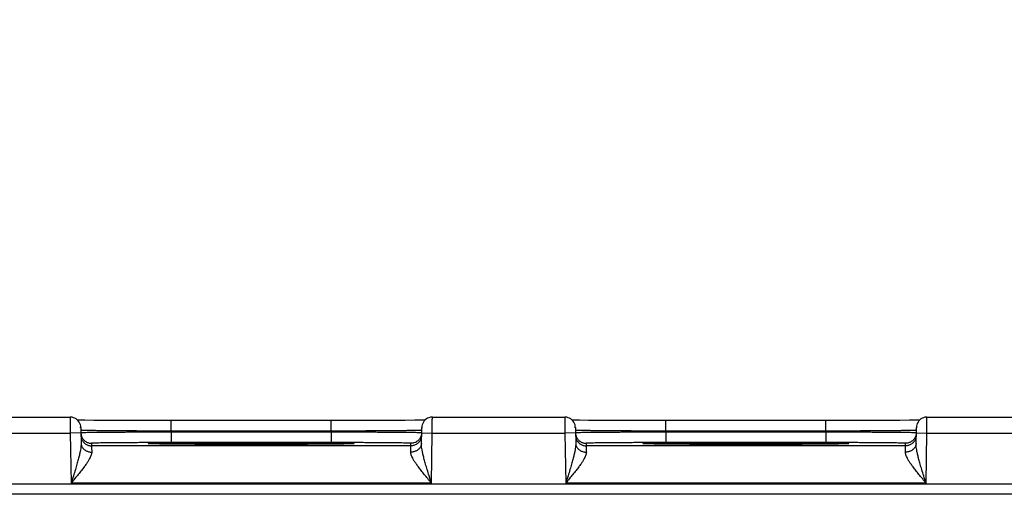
# Model space of a CAD drawing. Header units: inches. Extents: x 0 to 34, y 0 to 22.
# Tile 75 of 83: x 24.853 to 26.704, y 17.354 to 18.246. Entities that reach past the tile are written whole.
import ezdxf

# ---------------------------------------------------------------- set-up
doc = ezdxf.new("R2010")
doc.units = ezdxf.units.IN
doc.header["$LTSCALE"] = 1.87
doc.header["$MEASUREMENT"] = 0
doc.layers.get('0').update_dxf_attribs({"linetype": 'CONTINUOUS'})
doc.layers.add('DIMENSIONS', color=7, linetype='CONTINUOUS')
doc.styles.get("Standard").update_dxf_attribs({"font": 'txt', "width": 0.8})
doc.dimstyles.new('DIMSTYLE_1', dxfattribs={"dimtxt": 0.125, "dimasz": 0.18, "dimexe": 0.18, "dimexo": 0.0625, "dimgap": 0.09, "dimtad": 0, "dimtih": 1, "dimtoh": 1, "dimdec": 3, "dimzin": 4, "dimdsep": 46, "dimtxsty": 'STANDARD', "dimblk": '_FILLED', "dimblk1": '_FILLED', "dimblk2": '_FILLED', "dimcen": 0.09, "dimadec": 0, "dimazin": 0, "dimtp": 0.01, "dimtm": 0.01, "dimtfac": 1, "dimtdec": 3, "dimtofl": 0, "dimtmove": 0, "dimatfit": 3, "dimldrblk": '_FILLED', "dimfxl": 1, "dimtolj": 1, "dimtzin": 4, "dimarcsym": 0})

# ---------------------------------------------------------------- blocks, each defined once
blk = doc.blocks.new('_FILLED')
at = {"color": 0, "linetype": 'BYBLOCK'}
blk.add_solid([(0, 0), (-1, 0.174), (-1, -0.174)], dxfattribs=at)
blk = doc.blocks.new('*D5')
at = {"layer": 'DIMENSIONS', "color": 2, "linetype": 'CONTINUOUS'}
for p, q in [((21.5825, 16.2534), (21.5825, 19.6002)), ((28.0825, 16.2534), (28.0825, 19.6002)), ((21.5825, 19.4752), (24.9569, 19.4752)), ((28.0825, 19.4752), (26.4069, 19.4752))]:
    blk.add_line(p, q, dxfattribs=at)
at = {"layer": 'DIMENSIONS', "color": 2, "linetype": 'CONTINUOUS', "xscale": 0.18, "yscale": 0.18, "zscale": 0.18, "rotation": 180}
blk.add_blockref('_FILLED', (21.5825, 19.4752), dxfattribs=at)
at = {"layer": 'DIMENSIONS', "color": 2, "linetype": 'CONTINUOUS', "xscale": 0.18, "yscale": 0.18, "zscale": 0.18}
blk.add_blockref('_FILLED', (28.0825, 19.4752), dxfattribs=at)
at = {"layer": 'DIMENSIONS', "color": 2, "linetype": 'CONTINUOUS', "width": 0.8}
for s, p in [('6.500', (25.0194, 19.4127)), ('[', (25.6444, 19.4127)), ('165.1', (25.7444, 19.4127)), (']', (26.2444, 19.4127))]:
    blk.add_text(s, height=0.125, dxfattribs=at).set_placement(p)

msp = doc.modelspace()

# ---------------------------------------------------------------- linework, layer by layer
at = {"color": 7, "linetype": 'CONTINUOUS'}
for p, q in [((24.699, 17.499), (24.948, 17.499)), ((25.629, 17.499), (25.878, 17.499)), ((26.559, 17.499), (26.808, 17.499)), ((24.9652, 17.4933), (24.9619, 17.4934)), ((24.9754, 17.4932), (24.9652, 17.4933)), ((24.968, 17.4794), (24.9685, 17.4496)), ((24.9927, 17.493), (24.9754, 17.4932)), ((25.0156, 17.4928), (24.9927, 17.493)), ((25.0416, 17.4926), (25.0156, 17.4928)), ((25.0734, 17.4925), (25.0416, 17.4926)), ((25.1067, 17.4924), (25.0734, 17.4925)), ((25.4389, 17.4924), (25.1067, 17.4924)), ((25.1381, 17.4727), (25.1381, 17.4924)), ((25.4389, 17.4727), (25.4389, 17.4924)), ((25.4563, 17.4924), (25.4389, 17.4924)), ((25.4911, 17.4924), (25.4563, 17.4924)), ((25.5257, 17.4925), (25.4911, 17.4924)), ((25.5534, 17.4927), (25.5257, 17.4925)), ((25.5779, 17.4929), (25.5534, 17.4927)), ((25.5963, 17.4931), (25.5779, 17.4929)), ((25.609, 17.4933), (25.5963, 17.4931)), ((25.6085, 17.4496), (25.609, 17.4794)), ((25.6151, 17.4934), (25.609, 17.4933)), ((25.8952, 17.4933), (25.8919, 17.4934)), ((25.9054, 17.4932), (25.8952, 17.4933)), ((25.898, 17.4794), (25.8985, 17.4496)), ((25.9227, 17.493), (25.9054, 17.4932)), ((25.9456, 17.4928), (25.9227, 17.493)), ((25.9716, 17.4926), (25.9456, 17.4928)), ((26.0034, 17.4925), (25.9716, 17.4926)), ((26.0367, 17.4924), (26.0034, 17.4925)), ((26.3689, 17.4924), (26.0367, 17.4924)), ((26.0681, 17.4727), (26.0681, 17.4924)), ((26.3863, 17.4924), (26.3689, 17.4924)), ((26.3689, 17.4727), (26.3689, 17.4924)), ((26.4211, 17.4924), (26.3863, 17.4924)), ((26.4557, 17.4925), (26.4211, 17.4924)), ((26.4834, 17.4927), (26.4557, 17.4925)), ((26.5079, 17.4929), (26.4834, 17.4927)), ((26.5263, 17.4931), (26.5079, 17.4929)), ((26.539, 17.4933), (26.5263, 17.4931)), ((26.5385, 17.4496), (26.539, 17.4794)), ((26.5451, 17.4934), (26.539, 17.4933)), ((24.6988, 17.469), (24.9482, 17.469)), ((24.9682, 17.4694), (24.9482, 17.469)), ((24.9482, 17.469), (24.9498, 17.3751)), ((25.1381, 17.4727), (25.1381, 17.4708)), ((25.4389, 17.4727), (25.1381, 17.4727)), ((25.1381, 17.4708), (25.1381, 17.4511)), ((25.4389, 17.4708), (25.1381, 17.4708)), ((25.4389, 17.4727), (25.4389, 17.4708)), ((25.4389, 17.4708), (25.4389, 17.4511)), ((25.6088, 17.4694), (25.6288, 17.469)), ((25.6272, 17.3751), (25.6288, 17.469)), ((25.6288, 17.469), (25.8782, 17.469)), ((25.8982, 17.4694), (25.8782, 17.469)), ((25.8782, 17.469), (25.8798, 17.3751)), ((26.3689, 17.4727), (26.0681, 17.4727)), ((26.0681, 17.4727), (26.0681, 17.4708)), ((26.3689, 17.4708), (26.0681, 17.4708)), ((26.0681, 17.4708), (26.0681, 17.4511)), ((26.3689, 17.4727), (26.3689, 17.4708)), ((26.3689, 17.4708), (26.3689, 17.4511)), ((26.5388, 17.4694), (26.5588, 17.469)), ((26.5572, 17.3751), (26.5588, 17.469)), ((26.5588, 17.469), (26.8082, 17.469)), ((24.9882, 17.4498), (24.9882, 17.4451)), ((25.5887, 17.4451), (24.9882, 17.4451)), ((25.0996, 17.4489), (25.0987, 17.449)), ((25.1008, 17.4489), (25.0996, 17.4489)), ((25.103, 17.4488), (25.1008, 17.4489)), ((25.1059, 17.4487), (25.103, 17.4488)), ((25.1107, 17.4486), (25.1059, 17.4487)), ((25.1184, 17.4485), (25.1107, 17.4486)), ((25.1328, 17.4483), (25.1184, 17.4485)), ((25.1522, 17.4481), (25.1328, 17.4483)), ((25.4389, 17.4511), (25.1381, 17.4511)), ((25.1775, 17.4479), (25.1522, 17.4481)), ((25.209, 17.4477), (25.1775, 17.4479)), ((25.241, 17.4476), (25.209, 17.4477)), ((25.2772, 17.4476), (25.241, 17.4476)), ((25.3167, 17.4476), (25.2772, 17.4476)), ((25.349, 17.4477), (25.3167, 17.4476)), ((25.3816, 17.4478), (25.349, 17.4477)), ((25.4079, 17.448), (25.3816, 17.4478)), ((25.4313, 17.4481), (25.4079, 17.448)), ((25.4506, 17.4484), (25.4313, 17.4481)), ((25.4627, 17.4485), (25.4506, 17.4484)), ((25.4691, 17.4487), (25.4627, 17.4485)), ((25.4729, 17.4488), (25.4691, 17.4487)), ((25.4751, 17.4488), (25.4729, 17.4488)), ((25.4769, 17.4489), (25.4751, 17.4488)), ((25.4778, 17.4489), (25.4769, 17.4489)), ((25.4786, 17.449), (25.4778, 17.4489)), ((25.4792, 17.449), (25.4786, 17.449)), ((25.48, 17.4491), (25.48, 17.4491)), ((25.5887, 17.4451), (25.5888, 17.4498)), ((25.9182, 17.4498), (25.9182, 17.4451)), ((26.5187, 17.4451), (25.9182, 17.4451)), ((26.0296, 17.4489), (26.0287, 17.449)), ((26.0308, 17.4489), (26.0296, 17.4489)), ((26.033, 17.4488), (26.0308, 17.4489)), ((26.0359, 17.4487), (26.033, 17.4488)), ((26.0407, 17.4486), (26.0359, 17.4487)), ((26.0484, 17.4485), (26.0407, 17.4486)), ((26.0628, 17.4483), (26.0484, 17.4485)), ((26.0822, 17.4481), (26.0628, 17.4483)), ((26.3689, 17.4511), (26.0681, 17.4511)), ((26.1075, 17.4479), (26.0822, 17.4481)), ((26.139, 17.4477), (26.1075, 17.4479)), ((26.171, 17.4476), (26.139, 17.4477)), ((26.2072, 17.4476), (26.171, 17.4476)), ((26.2467, 17.4476), (26.2072, 17.4476)), ((26.279, 17.4477), (26.2467, 17.4476)), ((26.3116, 17.4478), (26.279, 17.4477)), ((26.3379, 17.448), (26.3116, 17.4478)), ((26.3613, 17.4481), (26.3379, 17.448)), ((26.3806, 17.4484), (26.3613, 17.4481)), ((26.3927, 17.4485), (26.3806, 17.4484)), ((26.3991, 17.4487), (26.3927, 17.4485)), ((26.4029, 17.4488), (26.3991, 17.4487)), ((26.4051, 17.4488), (26.4029, 17.4488)), ((26.4069, 17.4489), (26.4051, 17.4488)), ((26.4078, 17.4489), (26.4069, 17.4489)), ((26.4086, 17.449), (26.4078, 17.4489)), ((26.4092, 17.449), (26.4086, 17.449)), ((26.41, 17.4491), (26.41, 17.4491)), ((26.5187, 17.4451), (26.5188, 17.4498)), ((28.5272, 17.373), (21.1368, 17.373)), ((25.6272, 17.3751), (24.9498, 17.3751)), ((26.5572, 17.3751), (25.8798, 17.3751)), ((28.5272, 17.354), (21.1368, 17.354))]:
    msp.add_line(p, q, dxfattribs=at)
for points in [[(24.968, 17.4794), (24.9678, 17.4821), (24.9672, 17.4848), (24.9662, 17.4873), (24.9649, 17.4897), (24.9633, 17.4919), (24.9614, 17.4939), (24.9593, 17.4956), (24.9569, 17.4969), (24.9544, 17.498), (24.9518, 17.4987), (24.9491, 17.499), (24.948, 17.499)], [(25.629, 17.499), (25.6279, 17.499), (25.6252, 17.4987), (25.6226, 17.498), (25.6201, 17.4969), (25.6177, 17.4956), (25.6156, 17.4939), (25.6137, 17.4919), (25.6121, 17.4897), (25.6108, 17.4873), (25.6098, 17.4848), (25.6092, 17.4821), (25.609, 17.4794)], [(25.898, 17.4794), (25.8978, 17.4821), (25.8972, 17.4848), (25.8962, 17.4873), (25.8949, 17.4897), (25.8933, 17.4919), (25.8914, 17.4939), (25.8893, 17.4956), (25.8869, 17.4969), (25.8844, 17.498), (25.8818, 17.4987), (25.8791, 17.499), (25.878, 17.499)], [(26.559, 17.499), (26.5579, 17.499), (26.5552, 17.4987), (26.5526, 17.498), (26.5501, 17.4969), (26.5477, 17.4956), (26.5456, 17.4939), (26.5437, 17.4919), (26.5421, 17.4897), (26.5408, 17.4873), (26.5398, 17.4848), (26.5392, 17.4821), (26.539, 17.4794)], [(25.0987, 17.449), (25.098, 17.449), (25.0977, 17.449), (25.0975, 17.449), (25.0973, 17.449), (25.0971, 17.4491), (25.097, 17.4491), (25.097, 17.4491)], [(25.48, 17.4491), (25.4799, 17.4491), (25.4798, 17.449), (25.4796, 17.449), (25.4794, 17.449), (25.4792, 17.449)], [(26.0287, 17.449), (26.028, 17.449), (26.0277, 17.449), (26.0275, 17.449), (26.0273, 17.449), (26.0271, 17.4491), (26.027, 17.4491), (26.027, 17.4491)], [(26.41, 17.4491), (26.4099, 17.4491), (26.4098, 17.449), (26.4096, 17.449), (26.4094, 17.449), (26.4092, 17.449)]]:
    msp.add_lwpolyline(points, dxfattribs=at)
for points, knots in [([(24.948, 17.4991), (24.948, 17.4991), (24.948, 17.4984), (24.948, 17.4981), (24.948, 17.4966), (24.948, 17.495), (24.948, 17.4928), (24.948, 17.4902), (24.9481, 17.4873), (24.9481, 17.484), (24.9481, 17.4805), (24.9481, 17.4768), (24.9482, 17.4729), (24.9482, 17.4703), (24.9482, 17.469)], [0, 0, 0, 0, 0.006226, 0.030974, 0.072515, 0.130131, 0.202818, 0.289325, 0.388138, 0.497516, 0.615491, 0.739988, 0.868875, 1, 1, 1, 1]), ([(25.6288, 17.469), (25.6288, 17.4703), (25.6288, 17.4729), (25.6288, 17.4768), (25.6289, 17.4805), (25.6289, 17.484), (25.6289, 17.4873), (25.6289, 17.4902), (25.6289, 17.4928), (25.6289, 17.495), (25.629, 17.4966), (25.629, 17.4981), (25.629, 17.4984), (25.629, 17.4991), (25.629, 17.4991)], [0, 0, 0, 0, 0.131125, 0.260012, 0.384509, 0.502484, 0.611862, 0.710675, 0.797182, 0.869869, 0.927485, 0.969026, 0.993774, 1, 1, 1, 1]), ([(25.878, 17.4991), (25.878, 17.4991), (25.878, 17.4984), (25.878, 17.4981), (25.878, 17.4966), (25.878, 17.495), (25.878, 17.4928), (25.878, 17.4902), (25.8781, 17.4873), (25.8781, 17.484), (25.8781, 17.4805), (25.8781, 17.4768), (25.8782, 17.4729), (25.8782, 17.4703), (25.8782, 17.469)], [0, 0, 0, 0, 0.006226, 0.030974, 0.072515, 0.130131, 0.202818, 0.289325, 0.388138, 0.497516, 0.615491, 0.739988, 0.868875, 1, 1, 1, 1]), ([(26.5588, 17.469), (26.5588, 17.4703), (26.5588, 17.4729), (26.5588, 17.4768), (26.5589, 17.4805), (26.5589, 17.484), (26.5589, 17.4873), (26.5589, 17.4902), (26.5589, 17.4928), (26.5589, 17.495), (26.559, 17.4966), (26.559, 17.4981), (26.559, 17.4984), (26.559, 17.4991), (26.559, 17.4991)], [0, 0, 0, 0, 0.131125, 0.260012, 0.384509, 0.502484, 0.611862, 0.710675, 0.797182, 0.869869, 0.927485, 0.969026, 0.993774, 1, 1, 1, 1]), ([(25.1381, 17.4708), (25.1334, 17.4708), (25.1241, 17.4708), (25.1102, 17.4707), (25.0965, 17.4707), (25.083, 17.4706), (25.07, 17.4706), (25.0574, 17.4705), (25.0454, 17.4704), (25.034, 17.4704), (25.0233, 17.4703), (25.0134, 17.4702), (25.0043, 17.4701), (24.9962, 17.4701), (24.989, 17.47), (24.9829, 17.4699), (24.9777, 17.4698), (24.9738, 17.4697), (24.9707, 17.4698), (24.9694, 17.4694), (24.9682, 17.4697), (24.9682, 17.4695)], [0, 0, 0, 0, 0.082625, 0.164681, 0.245594, 0.32482, 0.40182, 0.476056, 0.547019, 0.614233, 0.677251, 0.735649, 0.789034, 0.837045, 0.879354, 0.915669, 0.945734, 0.969337, 0.986316, 0.996556, 1, 1, 1, 1]), ([(24.9682, 17.4695), (24.9682, 17.4685), (24.9683, 17.467), (24.9686, 17.4655), (24.9688, 17.4649)], [0, 0, 0, 0, 0.61298, 1, 1, 1, 1]), ([(24.9683, 17.4648), (24.9683, 17.4639), (24.9684, 17.462), (24.9691, 17.4592), (24.9701, 17.4566), (24.9715, 17.4541), (24.9732, 17.4519), (24.9752, 17.4499), (24.9775, 17.4482), (24.98, 17.4469), (24.9827, 17.4459), (24.9854, 17.4453), (24.9873, 17.4451), (24.9882, 17.4451)], [0, 0, 0, 0, 0.090907, 0.181815, 0.272723, 0.363631, 0.45454, 0.545449, 0.636358, 0.727268, 0.818179, 0.909089, 1, 1, 1, 1]), ([(25.1381, 17.4727), (25.1334, 17.4727), (25.1241, 17.4727), (25.1102, 17.4728), (25.0964, 17.4728), (25.083, 17.4729), (25.0699, 17.473), (25.0573, 17.473), (25.0453, 17.4731), (25.0339, 17.4732), (25.0232, 17.4733), (25.0133, 17.4734), (25.0043, 17.4735), (24.9961, 17.4736), (24.9889, 17.4737), (24.9828, 17.4738), (24.9776, 17.4739), (24.9737, 17.4741), (24.9706, 17.474), (24.9695, 17.4744), (24.9687, 17.4743)], [0, 0, 0, 0, 0.082913, 0.165256, 0.246457, 0.325959, 0.403217, 0.477696, 0.548892, 0.616326, 0.679548, 0.738136, 0.791697, 0.83987, 0.882324, 0.918767, 0.948944, 0.972643, 0.9897, 1, 1, 1, 1]), ([(24.9691, 17.4639), (24.9693, 17.463), (24.97, 17.4613), (24.9714, 17.4588), (24.9731, 17.4565), (24.9751, 17.4546), (24.9774, 17.4529), (24.9799, 17.4515), (24.9826, 17.4506), (24.9853, 17.45), (24.9872, 17.4498), (24.9882, 17.4498)], [0, 0, 0, 0, 0.111109, 0.222219, 0.333329, 0.444439, 0.555551, 0.666663, 0.777775, 0.888887, 1, 1, 1, 1]), ([(25.6083, 17.4743), (25.6075, 17.4744), (25.6063, 17.474), (25.6032, 17.4741), (25.5993, 17.4739), (25.5942, 17.4738), (25.588, 17.4737), (25.5809, 17.4736), (25.5727, 17.4735), (25.5637, 17.4734), (25.5538, 17.4733), (25.5431, 17.4732), (25.5317, 17.4731), (25.5196, 17.473), (25.5071, 17.473), (25.494, 17.4729), (25.4806, 17.4728), (25.4668, 17.4728), (25.4529, 17.4727), (25.4436, 17.4727), (25.4389, 17.4727)], [0, 0, 0, 0, 0.010298, 0.027351, 0.051044, 0.081212, 0.117643, 0.160083, 0.20824, 0.261788, 0.320369, 0.383592, 0.451034, 0.522242, 0.596735, 0.674005, 0.75352, 0.834732, 0.917083, 1, 1, 1, 1]), ([(25.6088, 17.4695), (25.6088, 17.4697), (25.6076, 17.4694), (25.6063, 17.4698), (25.6031, 17.4697), (25.5993, 17.4698), (25.5941, 17.4699), (25.588, 17.47), (25.5808, 17.4701), (25.5727, 17.4701), (25.5636, 17.4702), (25.5537, 17.4703), (25.543, 17.4704), (25.5316, 17.4704), (25.5196, 17.4705), (25.507, 17.4706), (25.4939, 17.4706), (25.4805, 17.4707), (25.4668, 17.4707), (25.4529, 17.4708), (25.4435, 17.4708), (25.4389, 17.4708)], [0, 0, 0, 0, 0.003444, 0.013682, 0.030657, 0.054255, 0.084313, 0.120618, 0.162914, 0.210913, 0.264288, 0.32268, 0.385699, 0.45292, 0.523892, 0.598139, 0.675149, 0.754386, 0.835308, 0.917371, 1, 1, 1, 1]), ([(25.6087, 17.4648), (25.6087, 17.4639), (25.6085, 17.462), (25.6079, 17.4592), (25.6069, 17.4566), (25.6055, 17.4541), (25.6038, 17.4519), (25.6017, 17.4499), (25.5995, 17.4482), (25.597, 17.4469), (25.5943, 17.4459), (25.5915, 17.4453), (25.5897, 17.4451), (25.5887, 17.4451)], [0, 0, 0, 0, 0.090907, 0.181815, 0.272723, 0.363631, 0.45454, 0.545449, 0.636358, 0.727268, 0.818179, 0.909089, 1, 1, 1, 1]), ([(25.6079, 17.4639), (25.6076, 17.463), (25.607, 17.4613), (25.6056, 17.4588), (25.6038, 17.4565), (25.6018, 17.4546), (25.5995, 17.4529), (25.5971, 17.4515), (25.5944, 17.4506), (25.5916, 17.45), (25.5897, 17.4498), (25.5888, 17.4498)], [0, 0, 0, 0, 0.111109, 0.222219, 0.333329, 0.444439, 0.555551, 0.666663, 0.777775, 0.888887, 1, 1, 1, 1]), ([(25.6088, 17.4695), (25.6088, 17.4685), (25.6087, 17.467), (25.6083, 17.4655), (25.6082, 17.4649)], [0, 0, 0, 0, 0.61298, 1, 1, 1, 1]), ([(26.0681, 17.4708), (26.0634, 17.4708), (26.0541, 17.4708), (26.0402, 17.4707), (26.0265, 17.4707), (26.013, 17.4706), (26, 17.4706), (25.9874, 17.4705), (25.9754, 17.4704), (25.964, 17.4704), (25.9533, 17.4703), (25.9434, 17.4702), (25.9343, 17.4701), (25.9262, 17.4701), (25.919, 17.47), (25.9129, 17.4699), (25.9077, 17.4698), (25.9038, 17.4697), (25.9007, 17.4698), (25.8994, 17.4694), (25.8982, 17.4697), (25.8982, 17.4695)], [0, 0, 0, 0, 0.082625, 0.164681, 0.245594, 0.32482, 0.40182, 0.476056, 0.547019, 0.614233, 0.677251, 0.735649, 0.789034, 0.837045, 0.879354, 0.915669, 0.945734, 0.969337, 0.986316, 0.996556, 1, 1, 1, 1]), ([(25.8982, 17.4695), (25.8982, 17.4685), (25.8983, 17.467), (25.8986, 17.4655), (25.8988, 17.4649)], [0, 0, 0, 0, 0.61298, 1, 1, 1, 1]), ([(25.8983, 17.4648), (25.8983, 17.4639), (25.8984, 17.462), (25.8991, 17.4592), (25.9001, 17.4566), (25.9015, 17.4541), (25.9032, 17.4519), (25.9052, 17.4499), (25.9075, 17.4482), (25.91, 17.4469), (25.9127, 17.4459), (25.9154, 17.4453), (25.9173, 17.4451), (25.9182, 17.4451)], [0, 0, 0, 0, 0.090907, 0.181815, 0.272723, 0.363631, 0.45454, 0.545449, 0.636358, 0.727268, 0.818179, 0.909089, 1, 1, 1, 1]), ([(26.0681, 17.4727), (26.0634, 17.4727), (26.0541, 17.4727), (26.0402, 17.4728), (26.0264, 17.4728), (26.013, 17.4729), (25.9999, 17.473), (25.9873, 17.473), (25.9753, 17.4731), (25.9639, 17.4732), (25.9532, 17.4733), (25.9433, 17.4734), (25.9343, 17.4735), (25.9261, 17.4736), (25.9189, 17.4737), (25.9128, 17.4738), (25.9076, 17.4739), (25.9037, 17.4741), (25.9006, 17.474), (25.8995, 17.4744), (25.8987, 17.4743)], [0, 0, 0, 0, 0.082913, 0.165256, 0.246457, 0.325959, 0.403217, 0.477696, 0.548892, 0.616326, 0.679548, 0.738136, 0.791697, 0.83987, 0.882324, 0.918767, 0.948944, 0.972643, 0.9897, 1, 1, 1, 1]), ([(25.8991, 17.4639), (25.8993, 17.463), (25.9, 17.4613), (25.9014, 17.4588), (25.9031, 17.4565), (25.9051, 17.4546), (25.9074, 17.4529), (25.9099, 17.4515), (25.9126, 17.4506), (25.9153, 17.45), (25.9172, 17.4498), (25.9182, 17.4498)], [0, 0, 0, 0, 0.111109, 0.222219, 0.333329, 0.444439, 0.555551, 0.666663, 0.777775, 0.888887, 1, 1, 1, 1]), ([(26.5383, 17.4743), (26.5375, 17.4744), (26.5363, 17.474), (26.5332, 17.4741), (26.5293, 17.4739), (26.5242, 17.4738), (26.518, 17.4737), (26.5109, 17.4736), (26.5027, 17.4735), (26.4937, 17.4734), (26.4838, 17.4733), (26.4731, 17.4732), (26.4617, 17.4731), (26.4496, 17.473), (26.4371, 17.473), (26.424, 17.4729), (26.4106, 17.4728), (26.3968, 17.4728), (26.3829, 17.4727), (26.3736, 17.4727), (26.3689, 17.4727)], [0, 0, 0, 0, 0.010298, 0.027351, 0.051044, 0.081212, 0.117643, 0.160083, 0.20824, 0.261788, 0.320369, 0.383592, 0.451034, 0.522242, 0.596735, 0.674005, 0.75352, 0.834732, 0.917083, 1, 1, 1, 1]), ([(26.5388, 17.4695), (26.5388, 17.4697), (26.5376, 17.4694), (26.5363, 17.4698), (26.5331, 17.4697), (26.5293, 17.4698), (26.5241, 17.4699), (26.518, 17.47), (26.5108, 17.4701), (26.5027, 17.4701), (26.4936, 17.4702), (26.4837, 17.4703), (26.473, 17.4704), (26.4616, 17.4704), (26.4496, 17.4705), (26.437, 17.4706), (26.4239, 17.4706), (26.4105, 17.4707), (26.3968, 17.4707), (26.3829, 17.4708), (26.3735, 17.4708), (26.3689, 17.4708)], [0, 0, 0, 0, 0.003444, 0.013682, 0.030657, 0.054255, 0.084313, 0.120618, 0.162914, 0.210913, 0.264288, 0.32268, 0.385699, 0.45292, 0.523892, 0.598139, 0.675149, 0.754386, 0.835308, 0.917371, 1, 1, 1, 1]), ([(26.5387, 17.4648), (26.5387, 17.4639), (26.5385, 17.462), (26.5379, 17.4592), (26.5369, 17.4566), (26.5355, 17.4541), (26.5338, 17.4519), (26.5317, 17.4499), (26.5295, 17.4482), (26.527, 17.4469), (26.5243, 17.4459), (26.5215, 17.4453), (26.5197, 17.4451), (26.5187, 17.4451)], [0, 0, 0, 0, 0.090907, 0.181815, 0.272723, 0.363631, 0.45454, 0.545449, 0.636358, 0.727268, 0.818179, 0.909089, 1, 1, 1, 1]), ([(26.5379, 17.4639), (26.5376, 17.463), (26.537, 17.4613), (26.5356, 17.4588), (26.5338, 17.4565), (26.5318, 17.4546), (26.5295, 17.4529), (26.5271, 17.4515), (26.5244, 17.4506), (26.5216, 17.45), (26.5197, 17.4498), (26.5188, 17.4498)], [0, 0, 0, 0, 0.111109, 0.222219, 0.333329, 0.444439, 0.555551, 0.666663, 0.777775, 0.888887, 1, 1, 1, 1]), ([(26.5388, 17.4695), (26.5388, 17.4685), (26.5387, 17.467), (26.5383, 17.4655), (26.5382, 17.4649)], [0, 0, 0, 0, 0.61298, 1, 1, 1, 1]), ([(24.9685, 17.4496), (24.9685, 17.4482), (24.9684, 17.4451), (24.9678, 17.44), (24.9668, 17.4341), (24.9652, 17.4272), (24.9632, 17.4192), (24.9607, 17.4102), (24.9576, 17.3998), (24.9539, 17.388), (24.9512, 17.3796), (24.9498, 17.3751)], [0, 0, 0, 0, 0.055242, 0.121328, 0.199413, 0.290674, 0.396417, 0.518163, 0.657731, 0.817373, 1, 1, 1, 1]), ([(24.9685, 17.4496), (24.9685, 17.4488), (24.9687, 17.4473), (24.9693, 17.445), (24.9704, 17.4428), (24.9718, 17.4407), (24.9735, 17.4389), (24.9755, 17.4372), (24.9778, 17.4358), (24.9803, 17.4347), (24.9829, 17.4339), (24.9857, 17.4334), (24.9876, 17.4333), (24.9885, 17.4334)], [0, 0, 0, 0, 0.08253, 0.16578, 0.250397, 0.336892, 0.425596, 0.516652, 0.61001, 0.705446, 0.802591, 0.900963, 1, 1, 1, 1]), ([(25.1381, 17.4511), (25.1338, 17.4511), (25.1251, 17.4511), (25.1122, 17.4511), (25.0995, 17.4511), (25.087, 17.4511), (25.0749, 17.451), (25.0634, 17.451), (25.0523, 17.4509), (25.042, 17.4508), (25.0324, 17.4508), (25.0235, 17.4507), (25.0156, 17.4506), (25.0086, 17.4505), (25.0025, 17.4504), (24.9975, 17.4503), (24.9937, 17.4501), (24.9906, 17.4502), (24.9894, 17.4498), (24.9882, 17.45), (24.9882, 17.4498)], [0, 0, 0, 0, 0.086634, 0.173029, 0.258306, 0.341622, 0.422278, 0.499727, 0.573388, 0.642666, 0.707037, 0.766016, 0.819166, 0.866072, 0.906364, 0.93974, 0.965975, 0.984838, 0.996174, 1, 1, 1, 1]), ([(24.9882, 17.4451), (24.9882, 17.445), (24.9883, 17.4445), (24.9883, 17.4435), (24.9883, 17.4418), (24.9884, 17.4395), (24.9884, 17.4366), (24.9885, 17.4345), (24.9885, 17.4334)], [0, 0, 0, 0, 0.032704, 0.120556, 0.262784, 0.458067, 0.704581, 1, 1, 1, 1]), ([(25.0954, 17.4491), (25.0951, 17.4492), (25.0944, 17.4493), (25.0951, 17.4494), (25.0954, 17.4494)], [0, 0, 0, 0, 0.499838, 1, 1, 1, 1]), ([(25.0974, 17.4496), (25.0984, 17.4496), (25.1012, 17.4497), (25.1057, 17.4498), (25.1115, 17.45), (25.1185, 17.4501), (25.1267, 17.4502), (25.1359, 17.4503), (25.1463, 17.4504), (25.1576, 17.4505), (25.1697, 17.4506), (25.1827, 17.4507), (25.1965, 17.4508), (25.2108, 17.4508), (25.2257, 17.4509), (25.241, 17.4509), (25.2567, 17.451), (25.2725, 17.451), (25.2832, 17.451), (25.2885, 17.451)], [0, 0, 0, 0, 0.0172, 0.041101, 0.071547, 0.108326, 0.151194, 0.199853, 0.253979, 0.313202, 0.377121, 0.445304, 0.517288, 0.592581, 0.670675, 0.751022, 0.833085, 0.916319, 1, 1, 1, 1]), ([(25.1136, 17.4486), (25.1128, 17.4486), (25.11, 17.4486), (25.1057, 17.4487), (25.1012, 17.4488), (25.0984, 17.449), (25.0974, 17.449)], [0, 0, 0, 0, 0.156003, 0.515171, 0.797103, 1, 1, 1, 1]), ([(25.2862, 17.4476), (25.2816, 17.4476), (25.2718, 17.4476), (25.2567, 17.4476), (25.241, 17.4476), (25.2257, 17.4477), (25.2108, 17.4477), (25.1965, 17.4478), (25.1827, 17.4479), (25.1697, 17.4479), (25.1576, 17.448), (25.1463, 17.4481), (25.1359, 17.4482), (25.1267, 17.4484), (25.1193, 17.4485), (25.1151, 17.4485), (25.1136, 17.4486)], [0, 0, 0, 0, 0.079444, 0.171591, 0.262438, 0.351387, 0.437841, 0.521194, 0.600884, 0.676365, 0.747128, 0.812688, 0.872607, 0.926472, 0.973926, 1, 1, 1, 1]), ([(25.2885, 17.451), (25.2938, 17.451), (25.3044, 17.451), (25.3203, 17.451), (25.336, 17.4509), (25.3513, 17.4509), (25.3662, 17.4508), (25.3805, 17.4508), (25.3942, 17.4507), (25.4072, 17.4506), (25.4194, 17.4505), (25.4307, 17.4504), (25.441, 17.4503), (25.4503, 17.4502), (25.4585, 17.4501), (25.4655, 17.45), (25.4713, 17.4498), (25.4758, 17.4497), (25.4786, 17.4496), (25.4796, 17.4496)], [0, 0, 0, 0, 0.08369, 0.166927, 0.24899, 0.329339, 0.407434, 0.482727, 0.554712, 0.622895, 0.686816, 0.746037, 0.800162, 0.848819, 0.891684, 0.92846, 0.958904, 0.982802, 1, 1, 1, 1]), ([(25.4632, 17.4486), (25.4618, 17.4485), (25.4576, 17.4485), (25.4503, 17.4484), (25.441, 17.4482), (25.4307, 17.4481), (25.4194, 17.448), (25.4072, 17.4479), (25.3942, 17.4479), (25.3805, 17.4478), (25.3662, 17.4477), (25.3513, 17.4477), (25.3359, 17.4476), (25.3203, 17.4476), (25.3053, 17.4476), (25.2956, 17.4476), (25.2911, 17.4476)], [0, 0, 0, 0, 0.025296, 0.072883, 0.1269, 0.186985, 0.252727, 0.323684, 0.399374, 0.479282, 0.562864, 0.649556, 0.738748, 0.829846, 0.922243, 1, 1, 1, 1]), ([(25.5888, 17.4498), (25.5888, 17.45), (25.5876, 17.4498), (25.5863, 17.4502), (25.5833, 17.4501), (25.5795, 17.4503), (25.5744, 17.4504), (25.5684, 17.4505), (25.5614, 17.4506), (25.5534, 17.4507), (25.5446, 17.4508), (25.535, 17.4508), (25.5246, 17.4509), (25.5136, 17.451), (25.502, 17.451), (25.49, 17.4511), (25.4775, 17.4511), (25.4647, 17.4511), (25.4518, 17.4511), (25.4432, 17.4511), (25.4389, 17.4511)], [0, 0, 0, 0, 0.003826, 0.01516, 0.03402, 0.060253, 0.093627, 0.133917, 0.180822, 0.23397, 0.292948, 0.357318, 0.426596, 0.500256, 0.577703, 0.658358, 0.741677, 0.82696, 0.913362, 1, 1, 1, 1]), ([(25.4796, 17.449), (25.4786, 17.449), (25.4758, 17.4488), (25.4713, 17.4487), (25.4669, 17.4486), (25.4641, 17.4486), (25.4632, 17.4486)], [0, 0, 0, 0, 0.201083, 0.480493, 0.836426, 1, 1, 1, 1]), ([(25.4815, 17.4494), (25.4818, 17.4494), (25.4825, 17.4493), (25.4818, 17.4492), (25.4815, 17.4491)], [0, 0, 0, 0, 0.499813, 1, 1, 1, 1]), ([(25.6085, 17.4496), (25.6084, 17.4488), (25.6083, 17.4473), (25.6076, 17.445), (25.6066, 17.4428), (25.6052, 17.4407), (25.6035, 17.4389), (25.6015, 17.4372), (25.5992, 17.4358), (25.5967, 17.4347), (25.594, 17.4339), (25.5913, 17.4334), (25.5894, 17.4333), (25.5885, 17.4334)], [0, 0, 0, 0, 0.082529, 0.165778, 0.250394, 0.336888, 0.425592, 0.516648, 0.610006, 0.705443, 0.802589, 0.900962, 1, 1, 1, 1]), ([(25.5885, 17.4334), (25.5885, 17.4345), (25.5885, 17.4366), (25.5886, 17.4395), (25.5886, 17.4418), (25.5887, 17.4435), (25.5887, 17.4445), (25.5887, 17.445), (25.5887, 17.4451)], [0, 0, 0, 0, 0.295415, 0.541922, 0.737205, 0.879437, 0.967294, 1, 1, 1, 1]), ([(25.6272, 17.3751), (25.6257, 17.3796), (25.6231, 17.388), (25.6194, 17.3998), (25.6163, 17.4102), (25.6138, 17.4192), (25.6117, 17.4272), (25.6102, 17.4341), (25.6092, 17.44), (25.6086, 17.4451), (25.6084, 17.4482), (25.6085, 17.4496)], [0, 0, 0, 0, 0.182627, 0.342269, 0.481838, 0.603584, 0.709327, 0.800588, 0.878672, 0.944758, 1, 1, 1, 1]), ([(25.8985, 17.4496), (25.8985, 17.4482), (25.8984, 17.4451), (25.8978, 17.44), (25.8968, 17.4341), (25.8952, 17.4272), (25.8932, 17.4192), (25.8907, 17.4102), (25.8876, 17.3998), (25.8839, 17.388), (25.8812, 17.3796), (25.8798, 17.3751)], [0, 0, 0, 0, 0.055242, 0.121328, 0.199413, 0.290674, 0.396417, 0.518163, 0.657731, 0.817373, 1, 1, 1, 1]), ([(25.8985, 17.4496), (25.8985, 17.4488), (25.8987, 17.4473), (25.8993, 17.445), (25.9004, 17.4428), (25.9018, 17.4407), (25.9035, 17.4389), (25.9055, 17.4372), (25.9078, 17.4358), (25.9103, 17.4347), (25.9129, 17.4339), (25.9157, 17.4334), (25.9176, 17.4333), (25.9185, 17.4334)], [0, 0, 0, 0, 0.08253, 0.16578, 0.250397, 0.336892, 0.425596, 0.516652, 0.61001, 0.705446, 0.802591, 0.900963, 1, 1, 1, 1]), ([(26.0681, 17.4511), (26.0638, 17.4511), (26.0551, 17.4511), (26.0422, 17.4511), (26.0295, 17.4511), (26.017, 17.4511), (26.0049, 17.451), (25.9934, 17.451), (25.9823, 17.4509), (25.972, 17.4508), (25.9624, 17.4508), (25.9535, 17.4507), (25.9456, 17.4506), (25.9386, 17.4505), (25.9325, 17.4504), (25.9275, 17.4503), (25.9237, 17.4501), (25.9206, 17.4502), (25.9194, 17.4498), (25.9182, 17.45), (25.9182, 17.4498)], [0, 0, 0, 0, 0.086634, 0.173029, 0.258306, 0.341622, 0.422278, 0.499727, 0.573388, 0.642666, 0.707037, 0.766016, 0.819166, 0.866072, 0.906364, 0.93974, 0.965975, 0.984838, 0.996174, 1, 1, 1, 1]), ([(25.9182, 17.4451), (25.9182, 17.445), (25.9183, 17.4445), (25.9183, 17.4435), (25.9183, 17.4418), (25.9184, 17.4395), (25.9184, 17.4366), (25.9185, 17.4345), (25.9185, 17.4334)], [0, 0, 0, 0, 0.032704, 0.120556, 0.262784, 0.458067, 0.704581, 1, 1, 1, 1]), ([(26.0254, 17.4491), (26.0251, 17.4492), (26.0244, 17.4493), (26.0251, 17.4494), (26.0254, 17.4494)], [0, 0, 0, 0, 0.499838, 1, 1, 1, 1]), ([(26.0274, 17.4496), (26.0284, 17.4496), (26.0312, 17.4497), (26.0357, 17.4498), (26.0415, 17.45), (26.0485, 17.4501), (26.0567, 17.4502), (26.0659, 17.4503), (26.0763, 17.4504), (26.0876, 17.4505), (26.0997, 17.4506), (26.1127, 17.4507), (26.1265, 17.4508), (26.1408, 17.4508), (26.1557, 17.4509), (26.171, 17.4509), (26.1867, 17.451), (26.2025, 17.451), (26.2132, 17.451), (26.2185, 17.451)], [0, 0, 0, 0, 0.0172, 0.041101, 0.071547, 0.108326, 0.151194, 0.199853, 0.253979, 0.313202, 0.377121, 0.445304, 0.517288, 0.592581, 0.670675, 0.751022, 0.833085, 0.916319, 1, 1, 1, 1]), ([(26.0436, 17.4486), (26.0428, 17.4486), (26.04, 17.4486), (26.0357, 17.4487), (26.0312, 17.4488), (26.0284, 17.449), (26.0274, 17.449)], [0, 0, 0, 0, 0.156003, 0.515171, 0.797103, 1, 1, 1, 1]), ([(26.2162, 17.4476), (26.2116, 17.4476), (26.2018, 17.4476), (26.1867, 17.4476), (26.171, 17.4476), (26.1557, 17.4477), (26.1408, 17.4477), (26.1265, 17.4478), (26.1127, 17.4479), (26.0997, 17.4479), (26.0876, 17.448), (26.0763, 17.4481), (26.0659, 17.4482), (26.0567, 17.4484), (26.0493, 17.4485), (26.0451, 17.4485), (26.0436, 17.4486)], [0, 0, 0, 0, 0.079444, 0.171591, 0.262438, 0.351387, 0.437841, 0.521194, 0.600884, 0.676365, 0.747128, 0.812688, 0.872607, 0.926472, 0.973926, 1, 1, 1, 1]), ([(26.2185, 17.451), (26.2238, 17.451), (26.2344, 17.451), (26.2503, 17.451), (26.266, 17.4509), (26.2813, 17.4509), (26.2962, 17.4508), (26.3105, 17.4508), (26.3242, 17.4507), (26.3372, 17.4506), (26.3494, 17.4505), (26.3607, 17.4504), (26.371, 17.4503), (26.3803, 17.4502), (26.3885, 17.4501), (26.3955, 17.45), (26.4013, 17.4498), (26.4058, 17.4497), (26.4086, 17.4496), (26.4096, 17.4496)], [0, 0, 0, 0, 0.08369, 0.166927, 0.24899, 0.329339, 0.407434, 0.482727, 0.554712, 0.622895, 0.686816, 0.746037, 0.800162, 0.848819, 0.891684, 0.92846, 0.958904, 0.982802, 1, 1, 1, 1]), ([(26.3932, 17.4486), (26.3918, 17.4485), (26.3876, 17.4485), (26.3803, 17.4484), (26.371, 17.4482), (26.3607, 17.4481), (26.3494, 17.448), (26.3372, 17.4479), (26.3242, 17.4479), (26.3105, 17.4478), (26.2962, 17.4477), (26.2813, 17.4477), (26.2659, 17.4476), (26.2503, 17.4476), (26.2353, 17.4476), (26.2256, 17.4476), (26.2211, 17.4476)], [0, 0, 0, 0, 0.025296, 0.072883, 0.1269, 0.186985, 0.252727, 0.323684, 0.399374, 0.479282, 0.562864, 0.649556, 0.738748, 0.829846, 0.922243, 1, 1, 1, 1]), ([(26.5188, 17.4498), (26.5188, 17.45), (26.5176, 17.4498), (26.5163, 17.4502), (26.5133, 17.4501), (26.5095, 17.4503), (26.5044, 17.4504), (26.4984, 17.4505), (26.4914, 17.4506), (26.4834, 17.4507), (26.4746, 17.4508), (26.465, 17.4508), (26.4546, 17.4509), (26.4436, 17.451), (26.432, 17.451), (26.42, 17.4511), (26.4075, 17.4511), (26.3947, 17.4511), (26.3818, 17.4511), (26.3732, 17.4511), (26.3689, 17.4511)], [0, 0, 0, 0, 0.003826, 0.01516, 0.03402, 0.060253, 0.093627, 0.133917, 0.180822, 0.23397, 0.292948, 0.357318, 0.426596, 0.500256, 0.577703, 0.658358, 0.741677, 0.82696, 0.913362, 1, 1, 1, 1]), ([(26.4096, 17.449), (26.4086, 17.449), (26.4058, 17.4488), (26.4013, 17.4487), (26.3969, 17.4486), (26.3941, 17.4486), (26.3932, 17.4486)], [0, 0, 0, 0, 0.201083, 0.480493, 0.836426, 1, 1, 1, 1]), ([(26.4115, 17.4494), (26.4118, 17.4494), (26.4125, 17.4493), (26.4118, 17.4492), (26.4115, 17.4491)], [0, 0, 0, 0, 0.499813, 1, 1, 1, 1]), ([(26.5385, 17.4496), (26.5384, 17.4488), (26.5383, 17.4473), (26.5376, 17.445), (26.5366, 17.4428), (26.5352, 17.4407), (26.5335, 17.4389), (26.5315, 17.4372), (26.5292, 17.4358), (26.5267, 17.4347), (26.524, 17.4339), (26.5213, 17.4334), (26.5194, 17.4333), (26.5185, 17.4334)], [0, 0, 0, 0, 0.082529, 0.165778, 0.250394, 0.336888, 0.425592, 0.516648, 0.610006, 0.705443, 0.802589, 0.900962, 1, 1, 1, 1]), ([(26.5185, 17.4334), (26.5185, 17.4345), (26.5185, 17.4366), (26.5186, 17.4395), (26.5186, 17.4418), (26.5187, 17.4435), (26.5187, 17.4445), (26.5187, 17.445), (26.5187, 17.4451)], [0, 0, 0, 0, 0.295415, 0.541922, 0.737205, 0.879437, 0.967294, 1, 1, 1, 1]), ([(26.5572, 17.3751), (26.5557, 17.3796), (26.5531, 17.388), (26.5494, 17.3998), (26.5463, 17.4102), (26.5438, 17.4192), (26.5417, 17.4272), (26.5402, 17.4341), (26.5392, 17.44), (26.5386, 17.4451), (26.5384, 17.4482), (26.5385, 17.4496)], [0, 0, 0, 0, 0.182627, 0.342269, 0.481838, 0.603584, 0.709327, 0.800588, 0.878672, 0.944758, 1, 1, 1, 1]), ([(24.9885, 17.4334), (24.9885, 17.4325), (24.9884, 17.4308), (24.9877, 17.4279), (24.9864, 17.4246), (24.9844, 17.4207), (24.9818, 17.4162), (24.9783, 17.411), (24.974, 17.4051), (24.9689, 17.3984), (24.963, 17.3911), (24.9566, 17.3832), (24.9521, 17.3779), (24.9498, 17.3751)], [0, 0, 0, 0, 0.034066, 0.0748, 0.124399, 0.184934, 0.258391, 0.346472, 0.450293, 0.569941, 0.703993, 0.849008, 1, 1, 1, 1]), ([(25.6272, 17.3751), (25.6249, 17.3779), (25.6204, 17.3832), (25.614, 17.3911), (25.6081, 17.3984), (25.603, 17.4051), (25.5987, 17.411), (25.5952, 17.4162), (25.5925, 17.4207), (25.5906, 17.4246), (25.5893, 17.4279), (25.5886, 17.4308), (25.5884, 17.4325), (25.5885, 17.4334)], [0, 0, 0, 0, 0.150992, 0.296007, 0.430059, 0.549707, 0.653528, 0.741609, 0.815066, 0.875601, 0.9252, 0.965934, 1, 1, 1, 1]), ([(25.9185, 17.4334), (25.9185, 17.4325), (25.9184, 17.4308), (25.9177, 17.4279), (25.9164, 17.4246), (25.9144, 17.4207), (25.9118, 17.4162), (25.9083, 17.411), (25.904, 17.4051), (25.8989, 17.3984), (25.893, 17.3911), (25.8866, 17.3832), (25.8821, 17.3779), (25.8798, 17.3751)], [0, 0, 0, 0, 0.034066, 0.0748, 0.124399, 0.184934, 0.258391, 0.346472, 0.450293, 0.569941, 0.703993, 0.849008, 1, 1, 1, 1]), ([(26.5572, 17.3751), (26.5549, 17.3779), (26.5504, 17.3832), (26.544, 17.3911), (26.5381, 17.3984), (26.533, 17.4051), (26.5287, 17.411), (26.5252, 17.4162), (26.5225, 17.4207), (26.5206, 17.4246), (26.5193, 17.4279), (26.5186, 17.4308), (26.5184, 17.4325), (26.5185, 17.4334)], [0, 0, 0, 0, 0.150992, 0.296007, 0.430059, 0.549707, 0.653528, 0.741609, 0.815066, 0.875601, 0.9252, 0.965934, 1, 1, 1, 1])]:
    msp.add_open_spline(points, degree=3, knots=knots, dxfattribs=at)
for points in [[(24.9674, 17.4792), (24.9673, 17.4795), (24.9673, 17.4797), (24.9672, 17.4799)], [(25.6096, 17.4792), (25.6096, 17.4795), (25.6097, 17.4797), (25.6098, 17.4799)], [(25.8974, 17.4792), (25.8973, 17.4795), (25.8973, 17.4797), (25.8972, 17.4799)], [(26.5396, 17.4792), (26.5396, 17.4795), (26.5397, 17.4797), (26.5398, 17.4799)], [(24.9687, 17.4743), (24.9684, 17.4742), (24.9681, 17.4742), (24.9681, 17.4744)], [(24.9688, 17.4649), (24.9689, 17.4646), (24.969, 17.4642), (24.9691, 17.4639)], [(25.6082, 17.4649), (25.6081, 17.4646), (25.608, 17.4642), (25.6079, 17.4639)], [(25.6089, 17.4744), (25.6089, 17.4742), (25.6086, 17.4742), (25.6083, 17.4743)], [(25.8987, 17.4743), (25.8984, 17.4742), (25.8981, 17.4742), (25.8981, 17.4744)], [(25.8988, 17.4649), (25.8989, 17.4646), (25.899, 17.4642), (25.8991, 17.4639)], [(26.5382, 17.4649), (26.5381, 17.4646), (26.538, 17.4642), (26.5379, 17.4639)], [(26.5389, 17.4744), (26.5389, 17.4742), (26.5386, 17.4742), (26.5383, 17.4743)], [(25.0954, 17.4494), (25.0963, 17.4495), (25.0968, 17.4495), (25.0974, 17.4496)], [(25.0974, 17.449), (25.0968, 17.449), (25.0963, 17.449), (25.0954, 17.4491)], [(25.2885, 17.4476), (25.2877, 17.4476), (25.287, 17.4476), (25.2862, 17.4476)], [(25.2911, 17.4476), (25.2902, 17.4476), (25.2894, 17.4476), (25.2885, 17.4476)], [(25.4796, 17.4496), (25.4801, 17.4495), (25.4806, 17.4495), (25.4815, 17.4494)], [(25.4815, 17.4491), (25.4806, 17.449), (25.4801, 17.449), (25.4796, 17.449)], [(26.0254, 17.4494), (26.0263, 17.4495), (26.0268, 17.4495), (26.0274, 17.4496)], [(26.0274, 17.449), (26.0268, 17.449), (26.0263, 17.449), (26.0254, 17.4491)], [(26.2185, 17.4476), (26.2177, 17.4476), (26.217, 17.4476), (26.2162, 17.4476)], [(26.2211, 17.4476), (26.2202, 17.4476), (26.2194, 17.4476), (26.2185, 17.4476)], [(26.4096, 17.4496), (26.4101, 17.4495), (26.4106, 17.4495), (26.4115, 17.4494)], [(26.4115, 17.4491), (26.4106, 17.449), (26.4101, 17.449), (26.4096, 17.449)]]:
    msp.add_open_spline(points, degree=3, dxfattribs=at)

# ---------------------------------------------------------------- dimensions: what is measured, and where the dimension line sits
at = {"layer": 'DIMENSIONS', "color": 2, "linetype": 'CONTINUOUS'}
dim = msp.add_linear_dim(base=(28.0825, 19.4752), p1=(21.5825, 16.2534), p2=(28.0825, 16.2534), dimstyle='DIMSTYLE_1', dxfattribs=at)
dim.commit()
dim.dimension.update_dxf_attribs({"geometry": '*D5', "text_midpoint": (25.6819, 19.4752), "dimtype": 160})

doc.saveas('drawing.dxf')
